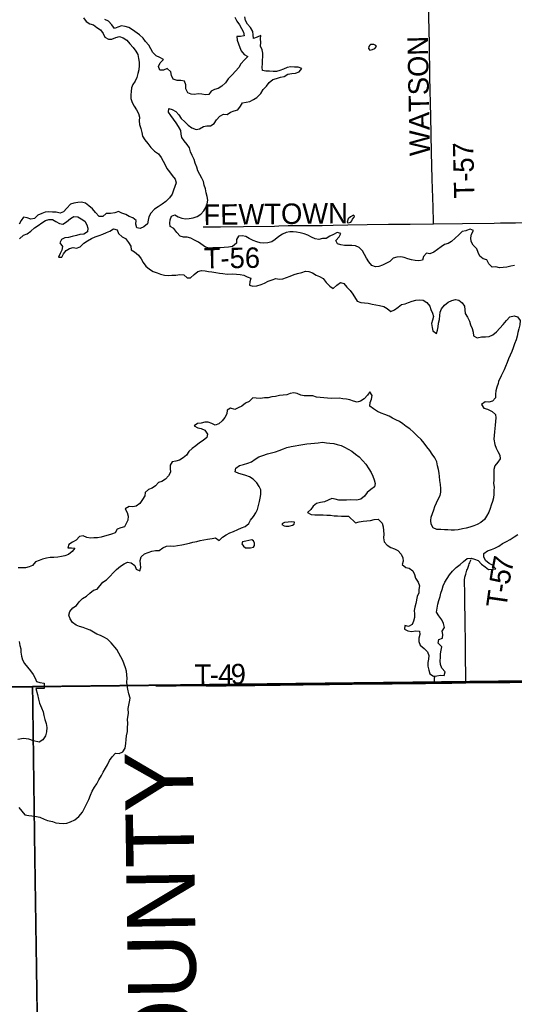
# Model space of a CAD drawing. Header units: feet. Extents: x 2113747 to 2516209, y 960708 to 1356798.
# Tile 33 of 253: x 2358659 to 2365910, y 1086864 to 1101303. Entities that reach past the tile are written whole.
import ezdxf

# ---------------------------------------------------------------- set-up
doc = ezdxf.new("R2010")
doc.units = ezdxf.units.FT
doc.header["$LTSCALE"] = 50
doc.header["$MEASUREMENT"] = 0
doc.linetypes.add('OhDOT_USTN3', pattern=[0.22, 0.165, -0.055])
for name, color, linetype in [('0_Xref', 7, 'Continuous'), ('GM_X_Adjacent_County', 251, 'OhDOT_USTN3'), ('GM_X_Adjacent_County_Text', 251, 'Continuous'), ('GM_X_County', 251, 'OhDOT_USTN3'), ('GM_X_Major_Lake', 5, 'Continuous'), ('GM_X_Minor_Lake', 5, 'Continuous'), ('GM_X_Minor_River', 5, 'Continuous'), ('GM_X_Township', 251, 'OhDOT_USTN3'), ('GM_X_Township_Road', 4, 'Continuous'), ('GM_X_Township_Road_Text', 4, 'Continuous')]:
    doc.layers.add(name, color=color, linetype=linetype)
doc.layers.add('GM_X_Major_Lake(Construction)', color=5, linetype='Continuous', lineweight=13)
doc.styles.add('Styledgn030', font='dgn030.shx')

# ---------------------------------------------------------------- blocks, each defined once
blk = doc.blocks.new('POR')
at = {"layer": 'GM_X_Adjacent_County', "flags": 128}
for points in [[(2461446, 1146481), (2461815, 1146508), (2468501, 1146594), (2468903, 1146602), (2469250, 1146608), (2470516, 1146626), (2470658, 1146630), (2470854, 1146632), (2471224, 1146630), (2471501, 1146638), (2471535, 1146638), (2471569, 1146639), (2471852, 1146646), (2472669, 1146652), (2474029, 1146683), (2475461, 1146714), (2475598, 1146706), (2476719, 1146718), (2477075, 1146717), (2477431, 1146718), (2477862, 1146726), (2479217, 1146735), (2479591, 1146751), (2480562, 1146753), (2481240, 1146773), (2481592, 1146776), (2485346, 1146802), (2486294, 1146820), (2487526, 1146842), (2487813, 1146848), (2488775, 1146866), (2489784, 1146884), (2492871, 1146938), (2495470, 1146984), (2496130, 1147000), (2496768, 1147012), (2500522, 1147082), (2506258, 1147195), (2506689, 1147200), (2510324, 1147267), (2514318, 1147339), (2514417, 1142875), (2514429, 1142363), (2514456, 1141125), (2514543, 1137215), (2514552, 1136812), (2514607, 1134338), (2514661, 1131872), (2514669, 1131502), (2514823, 1124636), (2514949, 1121808), (2514964, 1121188), (2514978, 1117767), (2515134, 1110742), (2515205, 1107560), (2515275, 1104406), (2515284, 1104009), (2515312, 1102739), (2515440, 1096979), (2515498, 1094334), (2515501, 1094220), (2515531, 1092867), (2515615, 1089067), (2515733, 1083755), (2515777, 1081801), (2515852, 1078428), (2515971, 1073145), (2516037, 1070207), (2516095, 1067574), (2516120, 1066464), (2516201, 1062833), (2516209, 1062481), (2512567, 1062381), (2509164, 1062287), (2505810, 1062193), (2500621, 1062048), (2500414, 1062042), (2498309, 1061984), (2495107, 1061896), (2492469, 1061823), (2489822, 1061750), (2486104, 1061658), (2485005, 1061642), (2479733, 1061565), (2476570, 1061518), (2473214, 1061468), (2472728, 1061433), (2471933, 1061428), (2470175, 1061423), (2468742, 1061393), (2467237, 1061378), (2466844, 1061372), (2464849, 1061343), (2462350, 1061327), (2459830, 1061311), (2458722, 1061304), (2458011, 1061300), (2455381, 1061284), (2453535, 1061272), (2449492, 1061229), (2449376, 1061228), (2449282, 1061227), (2449065, 1061224), (2448923, 1061223), (2448740, 1061222), (2448613, 1061220), (2448474, 1061218), (2448409, 1061217), (2448115, 1061214), (2448102, 1061214), (2447998, 1061213), (2447868, 1061211), (2447734, 1061209), (2447544, 1061207), (2447405, 1061205), (2447279, 1061204), (2447148, 1061202), (2447039, 1061201), (2446927, 1061200), (2446865, 1061199), (2446737, 1061197), (2446704, 1061197), (2446530, 1061195), (2442614, 1061148), (2437390, 1061085), (2433044, 1061031), (2432611, 1061026), (2432542, 1064699), (2432414, 1071500), (2429751, 1071479), (2427171, 1071459), (2425200, 1071443), (2424849, 1071441), (2422738, 1071424), (2419992, 1071403), (2417303, 1071375), (2415738, 1071335), (2413099, 1071267), (2412743, 1071257), (2411790, 1071233), (2411809, 1070008), (2411868, 1066266), (2411872, 1065982), (2411934, 1062301), (2411955, 1060661), (2409201, 1060630), (2406943, 1060605), (2403484, 1060566), (2401658, 1060545), (2401082, 1060539), (2397145, 1060494), (2396853, 1060491), (2396714, 1060489), (2396646, 1060488), (2396320, 1060485), (2395972, 1060481), (2395754, 1060478), (2395607, 1060476), (2395309, 1060473), (2395153, 1060471), (2394961, 1060469), (2394781, 1060467), (2393076, 1060448), (2390208, 1060416), (2389372, 1060406), (2387879, 1060389), (2386524, 1060374), (2384816, 1060355), (2379836, 1060307), (2379648, 1060305), (2377958, 1060290), (2374357, 1060257), (2370152, 1060185), (2369459, 1060173), (2362013, 1060046), (2361743, 1060041), (2359309, 1060000), (2359287, 1061492), (2359267, 1062870), (2359263, 1063113), (2359261, 1063309), (2359227, 1064330), (2359227, 1064612), (2359220, 1064806), (2359220, 1064937), (2359209, 1065466), (2359204, 1065780), (2359201, 1066097), (2359199, 1066419), (2359197, 1066642), (2359192, 1066862), (2359186, 1066908), (2359177, 1067589), (2359175, 1067907), (2359167, 1068297), (2359157, 1068672), (2359151, 1068908), (2359149, 1069014), (2359121, 1070553), (2359123, 1070999), (2359120, 1072859), (2359117, 1073113), (2359100, 1074264), (2359077, 1075795), (2358989, 1081862), (2358880, 1089100), (2358848, 1091522), (2360599, 1091542), (2360811, 1091544), (2363494, 1091575), (2364291, 1091584), (2365146, 1091594), (2368829, 1091637), (2374063, 1091696), (2378988, 1091751), (2379221, 1091753), (2380307, 1091766), (2382125, 1091787), (2382074, 1096083), (2382044, 1104151), (2381679, 1116097), (2381624, 1118858), (2381544, 1122872), (2381524, 1123853), (2381422, 1128859), (2381409, 1129491), (2381388, 1130504), (2381380, 1130882), (2381343, 1132210), (2381336, 1132676), (2381334, 1132856), (2381269, 1137568), (2381235, 1140057), (2381158, 1145150), (2382496, 1145180), (2383055, 1145188), (2388382, 1145259), (2390179, 1145300), (2390674, 1145305), (2391157, 1145315), (2393911, 1145372), (2398484, 1145471), (2403523, 1145588), (2407758, 1145683), (2412897, 1145794), (2413179, 1145801), (2418494, 1145897), (2418652, 1145879), (2418971, 1145882), (2421201, 1145935), (2430211, 1146047), (2431501, 1146076), (2431940, 1146079), (2433884, 1146098), (2434890, 1146115), (2439879, 1146170), (2442911, 1146233), (2443037, 1146236), (2444274, 1146267), (2444666, 1146263), (2445581, 1146287), (2449101, 1146335), (2449776, 1146343), (2450051, 1146346), (2450451, 1146366), (2450952, 1146363), (2452179, 1146359), (2453860, 1146380), (2454115, 1146384), (2454401, 1146388), (2454737, 1146393), (2454902, 1146395), (2456023, 1146410), (2459610, 1146457), (2461446, 1146481)], [(2346501, 996686), (2346283, 996665), (2345680, 996660), (2344145, 996646), (2344130, 996649), (2344060, 996659), (2344005, 996663), (2343946, 996664), (2343923, 996665), (2343899, 996665), (2343806, 996663), (2343772, 996662), (2343731, 996662), (2343640, 996661), (2343440, 996660), (2343358, 996661), (2343347, 996661), (2343337, 996662), (2343275, 996668), (2343254, 996670), (2343129, 996670), (2342883, 996665), (2342703, 996664), (2342492, 996666), (2342051, 996672), (2342025, 996674), (2342005, 996677), (2341988, 996683), (2338743, 996679), (2335510, 996692), (2333434, 996701), (2332100, 996700), (2329181, 996697), (2329152, 995411), (2329124, 994175), (2326840, 994249), (2326566, 994258), (2323302, 994364), (2318495, 994521), (2318418, 991580), (2318389, 990457), (2318357, 989169), (2318255, 985163), (2318188, 982547), (2318166, 981646), (2318061, 978159), (2317909, 973125), (2317887, 972409), (2317774, 968635), (2317750, 967874), (2315491, 967887), (2314260, 967896), (2311196, 967914), (2309088, 967943), (2307368, 967969), (2304256, 968014), (2303811, 968017), (2303354, 968019), (2303003, 968024), (2302648, 968030), (2302233, 968036), (2301830, 968022), (2300402, 968044), (2300069, 968049), (2297101, 968095), (2296592, 968103), (2292919, 968108), (2288216, 968150), (2287501, 968160), (2286951, 968168), (2285626, 968187), (2280722, 968218), (2272659, 968235), (2270238, 968238), (2265711, 968240), (2264331, 968240), (2260640, 968285), (2260946, 968539), (2261456, 968823), (2262477, 969650), (2262984, 969822), (2263502, 969934), (2264011, 970226), (2264085, 970742), (2263732, 971249), (2263225, 971652), (2263021, 971730), (2262781, 971821), (2262721, 971844), (2262214, 971872), (2261703, 971959), (2260105, 972490), (2259584, 972510), (2259079, 972653), (2258559, 972903), (2258050, 972955), (2257525, 973068), (2256998, 973008), (2256626, 972503), (2255796, 970471), (2255025, 968928), (2254521, 968572), (2253837, 968476), (2253355, 968407), (2252800, 968322), (2251259, 968089), (2245496, 967220), (2243670, 966925), (2240387, 966394), (2235785, 965650), (2235507, 965607), (2232817, 965186), (2232372, 965117), (2231408, 964969), (2231146, 964928), (2230233, 964788), (2224423, 963889), (2224410, 963887), (2223431, 963729), (2220392, 963239), (2216348, 962587), (2213677, 962155), (2211388, 961785), (2205329, 960811), (2204689, 960708), (2204662, 968294), (2204646, 972822), (2204646, 972877), (2204618, 980822), (2204600, 985576), (2204621, 987650), (2204548, 994125), (2204539, 995545), (2204528, 997304), (2204524, 998046), (2204498, 1002246), (2204460, 1006231), (2204446, 1007585), (2204396, 1012421), (2204391, 1012891), (2204405, 1018278), (2204394, 1019758), (2204396, 1020517), (2204379, 1020841), (2204391, 1021803), (2204388, 1022494), (2204388, 1022770), (2204388, 1022837), (2204387, 1023044), (2204303, 1026249), (2204359, 1029499), (2204344, 1030439), (2204262, 1034310), (2204255, 1035776), (2204229, 1040690), (2204199, 1046565), (2204184, 1049044), (2204131, 1055650), (2204109, 1058317), (2204108, 1058407), (2204102, 1059211), (2204097, 1059892), (2204085, 1062073), (2204074, 1062671), (2204592, 1062652), (2205426, 1062621), (2210448, 1062486), (2212077, 1062442), (2214252, 1062298), (2216024, 1062234), (2218716, 1062135), (2224371, 1061928), (2226221, 1061860), (2226856, 1061837), (2228638, 1061772), (2234873, 1061544), (2237828, 1061436), (2239174, 1061390), (2240259, 1061347), (2240479, 1061338), (2245773, 1061157), (2247613, 1061077), (2251064, 1060965), (2252022, 1060939), (2254917, 1060860), (2259350, 1060738), (2259905, 1060723), (2262069, 1060670), (2262468, 1060662), (2262494, 1060660), (2262578, 1060658), (2262905, 1060648), (2263523, 1060622), (2264179, 1060605), (2264764, 1060590), (2266030, 1060558), (2267009, 1060529), (2267105, 1064278), (2267119, 1064405), (2267123, 1064546), (2267218, 1067680), (2267224, 1068546), (2267310, 1072879), (2267407, 1076551), (2267570, 1083741), (2267583, 1084035), (2267594, 1084592), (2267628, 1085890), (2267674, 1087762), (2267760, 1089304), (2267778, 1090418), (2268200, 1090405), (2270733, 1090435), (2271751, 1090471), (2272585, 1090487), (2273842, 1090511), (2274067, 1090515), (2275300, 1090545), (2275354, 1090544), (2275965, 1090561), (2276111, 1090564), (2279737, 1090638), (2280571, 1090646), (2281184, 1090660), (2283974, 1090692), (2287536, 1090733), (2291695, 1090779), (2294190, 1090795), (2294565, 1090800), (2298147, 1090820), (2299145, 1090827), (2299895, 1090831), (2301402, 1090840), (2307056, 1090903), (2313863, 1090917), (2318107, 1090974), (2324108, 1091056), (2326732, 1091091), (2326938, 1091094), (2328615, 1091117), (2328725, 1091118), (2331837, 1091161), (2333216, 1091180), (2335157, 1091206), (2341799, 1091296), (2342697, 1091308), (2345661, 1091348), (2348514, 1091386), (2352195, 1091435), (2355371, 1091477), (2358848, 1091522), (2358880, 1089100), (2358989, 1081862), (2359077, 1075795), (2359100, 1074264), (2359117, 1073113), (2359120, 1072859), (2359123, 1070999), (2359121, 1070553), (2359149, 1069014), (2359151, 1068908), (2359157, 1068672), (2359167, 1068297), (2359175, 1067907), (2359177, 1067589), (2359186, 1066908), (2359192, 1066862), (2359197, 1066642), (2359199, 1066419), (2359201, 1066097), (2359204, 1065780), (2359209, 1065466), (2359220, 1064937), (2359220, 1064806), (2359227, 1064612), (2359227, 1064330), (2359261, 1063309), (2359263, 1063113), (2359267, 1062870), (2359287, 1061492), (2359309, 1060000), (2359372, 1054688), (2359375, 1054438), (2359384, 1053642), (2359405, 1051846), (2359411, 1051373), (2359435, 1049379), (2359498, 1044029), (2359500, 1043884), (2359531, 1041219), (2359561, 1038682), (2359563, 1038569), (2359598, 1035611), (2359633, 1032629), (2359687, 1028035), (2359700, 1026946), (2359745, 1022879), (2359781, 1019525), (2359871, 1011833), (2360041, 1004528), (2360047, 1003475), (2360075, 1000767), (2360086, 1000743), (2360092, 1000724), (2360095, 1000700), (2360092, 1000665), (2360090, 1000651), (2360085, 1000617), (2360080, 1000554), (2360079, 1000500), (2360082, 1000454), (2360084, 1000441), (2360087, 1000429), (2360088, 1000406), (2360088, 1000358), (2360097, 998033), (2360102, 996698), (2359652, 996691), (2358952, 996686), (2358943, 996687), (2358419, 996691), (2358033, 996691), (2357318, 996684), (2357119, 996682), (2357033, 996681), (2356729, 996679), (2356356, 996674), (2355850, 996669), (2355636, 996665), (2355399, 996667), (2355207, 996668), (2354923, 996669), (2354630, 996666), (2354311, 996664), (2353876, 996661), (2353810, 996664), (2353790, 996667), (2353730, 996667), (2353580, 996667), (2353354, 996664), (2353227, 996661), (2352936, 996661), (2352543, 996665), (2351984, 996653), (2350868, 996644), (2350165, 996644), (2349779, 996645), (2349617, 996647), (2349487, 996647), (2349403, 996652), (2349327, 996658), (2349265, 996660), (2349206, 996662), (2349161, 996661), (2349080, 996658), (2348736, 996661), (2347330, 996649), (2347068, 996654), (2346837, 996655), (2346771, 996660), (2346660, 996673), (2346582, 996686), (2346523, 996692), (2346501, 996686)]]:
    blk.add_lwpolyline(points, dxfattribs=at)
at = {"layer": 'GM_X_County', "flags": 128}
blk.add_lwpolyline([(2353397, 1222451), (2356858, 1222526), (2358764, 1222568), (2364180, 1222723), (2365829, 1222755), (2369645, 1222836), (2372194, 1222881), (2374472, 1222924), (2379690, 1223029), (2379735, 1219826), (2379742, 1219374), (2379833, 1216178), (2380014, 1209139), (2380003, 1203413), (2380022, 1202249), (2380179, 1195356), (2380181, 1194352), (2380359, 1187412), (2380412, 1186569), (2380419, 1184193), (2380463, 1181823), (2380682, 1170163), (2380746, 1166807), (2380771, 1165044), (2380824, 1161382), (2380824, 1161039), (2380878, 1157552), (2380892, 1156694), (2381026, 1152330), (2381034, 1152023), (2381158, 1145150), (2381235, 1140057), (2381269, 1137568), (2381334, 1132856), (2381336, 1132676), (2381343, 1132210), (2381380, 1130882), (2381388, 1130504), (2381409, 1129491), (2381422, 1128859), (2381524, 1123853), (2381544, 1122872), (2381624, 1118858), (2381679, 1116097), (2382044, 1104151), (2382074, 1096083), (2382125, 1091787), (2380307, 1091766), (2379221, 1091753), (2378988, 1091751), (2374063, 1091696), (2368829, 1091637), (2365146, 1091594), (2364291, 1091584), (2363494, 1091575), (2360811, 1091544), (2360599, 1091542), (2358848, 1091522), (2355371, 1091477), (2352195, 1091435), (2348514, 1091386), (2345661, 1091348), (2342697, 1091308), (2341799, 1091296), (2335157, 1091206), (2333216, 1091180), (2331837, 1091161), (2328725, 1091118), (2328615, 1091117), (2326938, 1091094), (2326732, 1091091), (2324108, 1091056), (2318107, 1090974), (2313863, 1090917), (2307056, 1090903), (2301402, 1090840), (2299895, 1090831), (2299145, 1090827), (2298147, 1090820), (2294565, 1090800), (2294190, 1090795), (2291695, 1090779), (2287536, 1090733), (2283974, 1090692), (2281184, 1090660), (2280571, 1090646), (2279737, 1090638), (2276111, 1090564), (2275965, 1090561), (2275354, 1090544), (2275300, 1090545), (2274067, 1090515), (2274049, 1092053), (2274045, 1093010), (2274019, 1094549), (2274003, 1096382), (2273944, 1101977), (2273923, 1103969), (2273928, 1105260), (2273895, 1107881), (2273890, 1108659), (2273892, 1109492), (2273890, 1109708), (2273889, 1109866), (2273885, 1110318), (2273884, 1110420), (2273881, 1110748), (2273878, 1111173), (2273872, 1111794), (2273868, 1112294), (2273861, 1113069), (2273860, 1113281), (2273857, 1113575), (2273857, 1113636), (2273852, 1114201), (2273851, 1114281), (2273848, 1114656), (2273845, 1115019), (2273878, 1116829), (2273877, 1118817), (2273859, 1119170), (2273866, 1121327), (2273809, 1124393), (2273800, 1125028), (2273794, 1125938), (2273794, 1126045), (2273791, 1126395), (2273784, 1127599), (2273782, 1127896), (2273782, 1128013), (2273776, 1128908), (2273762, 1131307), (2273735, 1134958), (2273727, 1137672), (2273708, 1143906), (2273707, 1144117), (2273652, 1147706), (2273648, 1148193), (2273645, 1148717), (2273636, 1149823), (2273632, 1150488), (2273596, 1155295), (2273585, 1158808), (2273560, 1160546), (2273539, 1163372), (2273486, 1167056), (2273465, 1168621), (2273462, 1168895), (2273426, 1173044), (2273428, 1173104), (2273415, 1174720), (2273392, 1176176), (2273394, 1176620), (2273384, 1177023), (2273358, 1177776), (2273351, 1179125), (2273359, 1179654), (2273321, 1182083), (2273216, 1187364), (2273164, 1190519), (2273176, 1191453), (2273228, 1192712), (2273152, 1195400), (2273193, 1198453), (2273071, 1206556), (2272991, 1215563), (2272975, 1216501), (2272977, 1217406), (2272968, 1218487), (2272962, 1219225), (2272959, 1219527), (2272955, 1219996), (2272952, 1220381), (2272949, 1220734), (2272946, 1221095), (2272941, 1221646), (2274226, 1221624), (2276584, 1221584), (2279436, 1221567), (2287284, 1221586), (2287634, 1221587), (2288155, 1221588), (2289133, 1221589), (2291838, 1221592), (2294724, 1221588), (2295595, 1221591), (2298613, 1221605), (2299175, 1221609), (2303374, 1221676), (2308426, 1221766), (2313088, 1221841), (2315600, 1221874), (2319071, 1221920), (2326584, 1222061), (2327982, 1222076), (2333341, 1222133), (2335682, 1222157), (2338510, 1222201), (2341239, 1222245), (2343737, 1222286), (2344324, 1222288), (2349300, 1222361), (2350843, 1222395), (2353397, 1222451)], dxfattribs=at)
at = {"layer": 'GM_X_Major_Lake'}
blk.add_line((2360233, 1091540), (2359019, 1091526), dxfattribs=at)
at = {"layer": 'GM_X_Major_Lake', "flags": 128}
for points in [[(2361815, 1101338), (2361844, 1101280), (2361881, 1101225), (2361912, 1101173), (2361939, 1101122), (2361952, 1101066), (2361895, 1101054), (2361844, 1101055), (2361847, 1101003), (2361867, 1100950), (2361888, 1100896), (2361907, 1100844), (2361950, 1100793), (2362004, 1100762), (2361953, 1100712), (2361902, 1100657), (2361873, 1100602), (2361824, 1100549), (2361775, 1100492), (2361717, 1100435), (2361676, 1100376), (2361622, 1100330), (2361567, 1100295), (2361515, 1100278), (2361464, 1100255), (2361433, 1100204), (2361383, 1100203), (2361330, 1100210), (2361274, 1100215), (2361222, 1100206), (2361172, 1100211), (2361122, 1100232), (2361093, 1100290), (2361093, 1100348), (2361074, 1100400), (2361022, 1100413), (2360970, 1100412), (2360909, 1100433), (2360886, 1100486), (2360875, 1100540), (2360820, 1100585), (2360767, 1100564), (2360715, 1100561), (2360695, 1100617), (2360717, 1100668), (2360766, 1100719), (2360715, 1100748), (2360658, 1100771), (2360609, 1100822), (2360580, 1100874), (2360551, 1100927), (2360506, 1100981), (2360469, 1101032), (2360418, 1101081), (2360312, 1101155), (2360258, 1101186), (2360205, 1101203), (2360151, 1101212), (2360099, 1101195), (2360048, 1101174), (2360012, 1101228), (2359959, 1101281), (2359909, 1101308)], [(2359596, 1101328), (2359635, 1101276), (2359686, 1101243), (2359740, 1101226), (2359791, 1101189), (2359844, 1101154), (2359881, 1101099)], [(2361387, 1098551), (2361410, 1098602), (2361419, 1098654), (2361410, 1098708), (2361395, 1098766), (2361384, 1098820), (2361363, 1098874), (2361352, 1098928), (2361331, 1098980), (2361300, 1099035), (2361269, 1099087), (2361255, 1099139), (2361230, 1099198), (2361215, 1099254), (2361186, 1099310), (2361163, 1099366), (2361150, 1099422), (2361113, 1099473), (2361070, 1099524), (2361035, 1099576), (2361028, 1099626), (2361020, 1099678), (2360989, 1099736), (2360954, 1099789), (2360913, 1099842), (2360874, 1099898), (2360841, 1099949), (2360846, 1100000), (2360896, 1099987), (2360947, 1099958), (2360990, 1099906), (2361025, 1099855), (2361078, 1099804), (2361131, 1099757), (2361182, 1099715), (2361245, 1099693), (2361296, 1099700), (2361352, 1099737), (2361404, 1099744), (2361456, 1099747), (2361509, 1099782), (2361546, 1099833), (2361595, 1099886), (2361649, 1099915), (2361699, 1099914), (2361750, 1099948), (2361804, 1099967), (2361858, 1099982), (2361897, 1100035), (2361926, 1100086), (2361980, 1100095), (2362034, 1100102), (2362085, 1100131), (2362136, 1100162), (2362195, 1100221), (2362228, 1100278), (2362277, 1100329), (2362318, 1100380), (2362372, 1100424), (2362423, 1100441), (2362481, 1100462), (2362539, 1100469), (2362590, 1100504), (2362648, 1100516), (2362702, 1100521), (2362756, 1100538), (2362795, 1100589), (2362741, 1100608), (2362687, 1100605), (2362632, 1100612), (2362580, 1100603), (2362527, 1100579), (2362475, 1100556), (2362423, 1100543), (2362373, 1100544), (2362321, 1100549), (2362269, 1100548), (2362219, 1100557), (2362212, 1100607), (2362219, 1100657), (2362218, 1100710), (2362225, 1100760), (2362226, 1100810), (2362215, 1100862), (2362192, 1100916), (2362193, 1100968), (2362192, 1101020), (2362193, 1101070), (2362141, 1101047), (2362089, 1101026), (2362082, 1101080), (2362077, 1101130), (2362044, 1101186), (2361997, 1101239), (2361972, 1101291), (2361959, 1101343)], [(2359881, 1101099), (2359906, 1101047), (2359959, 1101016), (2360011, 1101019), (2360070, 1101040), (2360122, 1101055), (2360178, 1101038), (2360231, 1101003), (2360274, 1100950), (2360323, 1100897), (2360363, 1100843), (2360390, 1100790), (2360401, 1100734), (2360412, 1100682), (2360413, 1100629), (2360404, 1100567), (2360389, 1100512), (2360376, 1100456), (2360351, 1100403), (2360316, 1100352), (2360297, 1100302), (2360292, 1100252), (2360287, 1100199), (2360288, 1100145), (2360307, 1100087), (2360338, 1100036), (2360370, 1099982), (2360399, 1099927), (2360414, 1099873), (2360413, 1099822), (2360418, 1099764), (2360435, 1099706), (2360450, 1099647), (2360461, 1099595), (2360492, 1099539), (2360536, 1099486), (2360581, 1099430), (2360634, 1099377), (2360693, 1099334), (2360734, 1099281), (2360763, 1099229), (2360792, 1099174), (2360817, 1099122), (2360856, 1099071), (2360893, 1099019), (2360938, 1098964), (2360952, 1098910), (2360914, 1098805), (2360895, 1098746), (2360856, 1098689), (2360803, 1098636), (2360749, 1098597), (2360688, 1098559), (2360635, 1098522), (2360582, 1098467), (2360555, 1098414), (2360542, 1098362), (2360531, 1098311), (2360478, 1098264), (2360426, 1098241), (2360376, 1098252), (2360361, 1098306), (2360368, 1098358), (2360317, 1098397), (2360266, 1098418), (2360216, 1098446), (2360159, 1098466), (2360107, 1098488), (2360053, 1098470), (2359989, 1098459), (2359929, 1098460), (2359878, 1098417), (2359826, 1098416), (2359773, 1098473), (2359727, 1098528), (2359674, 1098575), (2359622, 1098612), (2359565, 1098627), (2359511, 1098624), (2359453, 1098611), (2359402, 1098596), (2359349, 1098539), (2359304, 1098486), (2359252, 1098466), (2359194, 1098481), (2359142, 1098478), (2359087, 1098485), (2359033, 1098482), (2358982, 1098459), (2358926, 1098436), (2358875, 1098389), (2358823, 1098380), (2358771, 1098395), (2358716, 1098408), (2358683, 1098357), (2358654, 1098306)], [(2365199, 1098207), (2365145, 1098199), (2365096, 1098146), (2365045, 1098099), (2364992, 1098050), (2364941, 1098021), (2364889, 1098008), (2364836, 1097970), (2364784, 1097935), (2364733, 1097896), (2364673, 1097871), (2364621, 1097880), (2364580, 1097829), (2364563, 1097778), (2364509, 1097767), (2364459, 1097770), (2364405, 1097779), (2364352, 1097798), (2364298, 1097817), (2364248, 1097826), (2364190, 1097819), (2364136, 1097804), (2364085, 1097758), (2363978, 1097702), (2363926, 1097683), (2363874, 1097678), (2363824, 1097697), (2363780, 1097752), (2363745, 1097804), (2363712, 1097859), (2363683, 1097911), (2363638, 1097962), (2363584, 1097985), (2363529, 1097992), (2363473, 1097991), (2363423, 1097992), (2363369, 1098001), (2363319, 1098014), (2363296, 1098066), (2363341, 1098117), (2363366, 1098169), (2363315, 1098182), (2363258, 1098155), (2363204, 1098130), (2363151, 1098095), (2363097, 1098094), (2363045, 1098081), (2362989, 1098090), (2362936, 1098115), (2362883, 1098144), (2362831, 1098161), (2362771, 1098178), (2362718, 1098185), (2362668, 1098192), (2362618, 1098193), (2362566, 1098183), (2362511, 1098158), (2362459, 1098125), (2362406, 1098080), (2362355, 1098045), (2362297, 1098030), (2362239, 1098026), (2362187, 1098031), (2362134, 1098046), (2362082, 1098065), (2362023, 1098092), (2361973, 1098121), (2361920, 1098134), (2361866, 1098129), (2361839, 1098079), (2361836, 1098026), (2361781, 1097975), (2361719, 1097966), (2361657, 1097962), (2361605, 1097959), (2361541, 1097958), (2361489, 1097955), (2361437, 1097954), (2361385, 1097969), (2361279, 1098039), (2361222, 1098072), (2361170, 1098101), (2361116, 1098114), (2361063, 1098115), (2361011, 1098130), (2360962, 1098183), (2360917, 1098239), (2360866, 1098270), (2360861, 1098320), (2360866, 1098370), (2360883, 1098421), (2360935, 1098440), (2360985, 1098413), (2361036, 1098390), (2361088, 1098381), (2361144, 1098386), (2361204, 1098399), (2361260, 1098418), (2361315, 1098449), (2361360, 1098501), (2361387, 1098551)], [(2358659, 1098091), (2358716, 1098143), (2358769, 1098164), (2358823, 1098201), (2358878, 1098250), (2358931, 1098285), (2358982, 1098325), (2359036, 1098360), (2359088, 1098375), (2359138, 1098374), (2359190, 1098343), (2359241, 1098312), (2359291, 1098305), (2359345, 1098340), (2359402, 1098385), (2359455, 1098418), (2359511, 1098411), (2359562, 1098382), (2359615, 1098349), (2359646, 1098296), (2359657, 1098244), (2359654, 1098191), (2359602, 1098160), (2359543, 1098151), (2359491, 1098136), (2359431, 1098121), (2359375, 1098108), (2359321, 1098103), (2359270, 1098081), (2359247, 1098029), (2359286, 1097977), (2359279, 1097925), (2359254, 1097874), (2359227, 1097820), (2359277, 1097819), (2359302, 1097869), (2359339, 1097920), (2359390, 1097947), (2359442, 1097960), (2359492, 1097953), (2359544, 1097970), (2359599, 1098028), (2359655, 1098061), (2359712, 1098094), (2359768, 1098119), (2359825, 1098139), (2359877, 1098156), (2359931, 1098181), (2359982, 1098200), (2360034, 1098237), (2360086, 1098222), (2360109, 1098168), (2360160, 1098119), (2360211, 1098092), (2360256, 1098037), (2360287, 1097981), (2360292, 1097929), (2360343, 1097900), (2360402, 1097851), (2360441, 1097794), (2360468, 1097740), (2360509, 1097687), (2360564, 1097642), (2360617, 1097608), (2360675, 1097592), (2360726, 1097571), (2360782, 1097554), (2360840, 1097553), (2360892, 1097554), (2360948, 1097557), (2361008, 1097564), (2361064, 1097563), (2361115, 1097518), (2361165, 1097519), (2361217, 1097564), (2361270, 1097609), (2361323, 1097627), (2361378, 1097618), (2361428, 1097611), (2361478, 1097606), (2361534, 1097595), (2361587, 1097584), (2361637, 1097579)], [(2365914, 1097697), (2365859, 1097688), (2365803, 1097675), (2365747, 1097668), (2365695, 1097665), (2365642, 1097678), (2365588, 1097672), (2365537, 1097724), (2365510, 1097779), (2365454, 1097796), (2365403, 1097833), (2365382, 1097889), (2365361, 1097943), (2365308, 1097996), (2365277, 1098052), (2365271, 1098106), (2365284, 1098158), (2365311, 1098211), (2365261, 1098230), (2365209, 1098213), (2365199, 1098207)], [(2361637, 1097579), (2361699, 1097572), (2361783, 1097574), (2361839, 1097571), (2361893, 1097566), (2361944, 1097557), (2361996, 1097534), (2362047, 1097511), (2362032, 1097460), (2362029, 1097410), (2362079, 1097393), (2362137, 1097402), (2362197, 1097419), (2362248, 1097438), (2362304, 1097468), (2362360, 1097489), (2362413, 1097506), (2362464, 1097497), (2362518, 1097502), (2362569, 1097523), (2362625, 1097542), (2362681, 1097564), (2362732, 1097579), (2362796, 1097594), (2362848, 1097613), (2362900, 1097610), (2362952, 1097589), (2363005, 1097558), (2363056, 1097535), (2363106, 1097506), (2363151, 1097451), (2363205, 1097395), (2363257, 1097362), (2363310, 1097410), (2363362, 1097447), (2363412, 1097436), (2363457, 1097382), (2363502, 1097331), (2363541, 1097276), (2363608, 1097173), (2363662, 1097154), (2363712, 1097153), (2363768, 1097146), (2363827, 1097131), (2363881, 1097122), (2363933, 1097113), (2363996, 1097096), (2364048, 1097067), (2364099, 1097026), (2364153, 1097049), (2364206, 1097088), (2364257, 1097124), (2364309, 1097137), (2364361, 1097156), (2364413, 1097173), (2364468, 1097188), (2364520, 1097195), (2364573, 1097190), (2364627, 1097155), (2364672, 1097104), (2364685, 1097052), (2364711, 1097000), (2364726, 1096948), (2364709, 1096898), (2364698, 1096846), (2364705, 1096791), (2364718, 1096738), (2364769, 1096700), (2364784, 1096751), (2364793, 1096801), (2364800, 1096852), (2364812, 1096908), (2364817, 1096964), (2364824, 1097015), (2364845, 1097065), (2364888, 1097118), (2364940, 1097162), (2364995, 1097185), (2365047, 1097200), (2365097, 1097191), (2365148, 1097152), (2365179, 1097100), (2365186, 1097048), (2365189, 1096996), (2365226, 1096941), (2365256, 1096881), (2365269, 1096829), (2365292, 1096773), (2365309, 1096719), (2365314, 1096669), (2365367, 1096636), (2365430, 1096650), (2365486, 1096653), (2365542, 1096658), (2365594, 1096683), (2365647, 1096726), (2365698, 1096779), (2365745, 1096835), (2365798, 1096890), (2365847, 1096943), (2365907, 1096958)], [(2365907, 1096958), (2365959, 1096943), (2365994, 1096890), (2365992, 1096826), (2365979, 1096771), (2365964, 1096715), (2365953, 1096664), (2365938, 1096610), (2365913, 1096551), (2365894, 1096492), (2365875, 1096436), (2365850, 1096383), (2365823, 1096328), (2365806, 1096274), (2365783, 1096217), (2365764, 1096167), (2365739, 1096119), (2365719, 1096082), (2365679, 1095998)], [(2365679, 1095998), (2365672, 1095966), (2365653, 1095913), (2365642, 1095861), (2365637, 1095809), (2365636, 1095759), (2365591, 1095708), (2365537, 1095692), (2365481, 1095701), (2365430, 1095660), (2365465, 1095605), (2365517, 1095590), (2365584, 1095555), (2365637, 1095514), (2365638, 1095462), (2365635, 1095410), (2365632, 1095359), (2365623, 1095309), (2365620, 1095259), (2365615, 1095203), (2365608, 1095150), (2365624, 1095075), (2365643, 1095021), (2365668, 1094969), (2365699, 1094916), (2365702, 1094864), (2365667, 1094813), (2365624, 1094760), (2365611, 1094705), (2365610, 1094653), (2365609, 1094603), (2365610, 1094553), (2365607, 1094503), (2365616, 1094447), (2365611, 1094397), (2365610, 1094344), (2365605, 1094292), (2365592, 1094238), (2365569, 1094183), (2365556, 1094133), (2365535, 1094082), (2365504, 1094024), (2365473, 1093973), (2365420, 1093928), (2365366, 1093899), (2365315, 1093882), (2365259, 1093863), (2365203, 1093848), (2365149, 1093836), (2365088, 1093823), (2365036, 1093818), (2364986, 1093819), (2364936, 1093822), (2364886, 1093823), (2364835, 1093826), (2364777, 1093827), (2364723, 1093850), (2364692, 1093904), (2364685, 1093958), (2364694, 1094010), (2364711, 1094061), (2364730, 1094113), (2364747, 1094166), (2364770, 1094220)], [(2364770, 1094220), (2364795, 1094271), (2364824, 1094325), (2364835, 1094376), (2364832, 1094430), (2364827, 1094486), (2364819, 1094544), (2364814, 1094604), (2364809, 1094654), (2364798, 1094706), (2364785, 1094760), (2364774, 1094818), (2364743, 1094877), (2364706, 1094931), (2364671, 1094986), (2364626, 1095040), (2364590, 1095093), (2364543, 1095146), (2364488, 1095199), (2364431, 1095256), (2364378, 1095305), (2364327, 1095337), (2364277, 1095378), (2364226, 1095411), (2364175, 1095434), (2364125, 1095459), (2364074, 1095488), (2364012, 1095511), (2363957, 1095534), (2363907, 1095557), (2363846, 1095594), (2363793, 1095637), (2363796, 1095687), (2363817, 1095738), (2363826, 1095790), (2363793, 1095846), (2363756, 1095795), (2363711, 1095742), (2363658, 1095709), (2363606, 1095696), (2363554, 1095707), (2363501, 1095728), (2363451, 1095737), (2363399, 1095744), (2363345, 1095751), (2363229, 1095749), (2363172, 1095754), (2363064, 1095764), (2363010, 1095765), (2362956, 1095786), (2362904, 1095789), (2362830, 1095787), (2362779, 1095798), (2362729, 1095822), (2362679, 1095831), (2362627, 1095820), (2362575, 1095801), (2362523, 1095798), (2362467, 1095791), (2362409, 1095779), (2362355, 1095772), (2362302, 1095757), (2362246, 1095758), (2362188, 1095749), (2362126, 1095752), (2362076, 1095757), (2362025, 1095706), (2361969, 1095679), (2361916, 1095634), (2361862, 1095609), (2361811, 1095584), (2361752, 1095607), (2361699, 1095576), (2361694, 1095521), (2361667, 1095471), (2361630, 1095418), (2361579, 1095377), (2361525, 1095358), (2361475, 1095379), (2361424, 1095402), (2361372, 1095403), (2361320, 1095386), (2361268, 1095383), (2361217, 1095348), (2361270, 1095319), (2361322, 1095306), (2361372, 1095281), (2361415, 1095227), (2361403, 1095175), (2361347, 1095132), (2361296, 1095099), (2361241, 1095052), (2361189, 1095015), (2361138, 1094970), (2361105, 1094919), (2361054, 1094880), (2361003, 1094843), (2360949, 1094828), (2360897, 1094821), (2360866, 1094770), (2360863, 1094720)], [(2362165, 1094891), (2362226, 1094914), (2362290, 1094935), (2362350, 1094952), (2362409, 1094967), (2362463, 1094985), (2362525, 1095010), (2362578, 1095031), (2362640, 1095044), (2362698, 1095053), (2362752, 1095062), (2362808, 1095075), (2362867, 1095082), (2362927, 1095088), (2362981, 1095095), (2363037, 1095100), (2363099, 1095105), (2363155, 1095100), (2363207, 1095095), (2363264, 1095086), (2363314, 1095073), (2363372, 1095058), (2363423, 1095035), (2363475, 1095006), (2363528, 1094975), (2363583, 1094933), (2363636, 1094892), (2363689, 1094835), (2363734, 1094784), (2363779, 1094715), (2363810, 1094661), (2363835, 1094607), (2363856, 1094556), (2363870, 1094502), (2363861, 1094452), (2363809, 1094414), (2363754, 1094369), (2363715, 1094316), (2363662, 1094271), (2363604, 1094258), (2363504, 1094260), (2363452, 1094257), (2363392, 1094256), (2363336, 1094259), (2363284, 1094270), (2363233, 1094281), (2363182, 1094256), (2363126, 1094231), (2363070, 1094222), (2363013, 1094207), (2362961, 1094170), (2362928, 1094119), (2362877, 1094078), (2362934, 1094047), (2362988, 1094044), (2363046, 1094043), (2363108, 1094042), (2363162, 1094039), (2363216, 1094038), (2363268, 1094027), (2363320, 1094028), (2363377, 1094023), (2363429, 1094024), (2363479, 1094021), (2363581, 1093923), (2363638, 1093938), (2363694, 1093951), (2363748, 1093956), (2363800, 1093957), (2363858, 1093972), (2363914, 1093979), (2363971, 1093918), (2363986, 1093864), (2363993, 1093812), (2363996, 1093756), (2363995, 1093704), (2364004, 1093648), (2364047, 1093597), (2364100, 1093564), (2364155, 1093545), (2364205, 1093518), (2364252, 1093466), (2364277, 1093413), (2364280, 1093363), (2364267, 1093312), (2364318, 1093269), (2364368, 1093260), (2364423, 1093221), (2364448, 1093169), (2364461, 1093114), (2364502, 1093056), (2364521, 1093000), (2364512, 1092948), (2364513, 1092898), (2364486, 1092845), (2364469, 1092741), (2364453, 1092690), (2364444, 1092640), (2364445, 1092590), (2364445, 1092534), (2364432, 1092483)], [(2360233, 1091540), (2360232, 1091592), (2360233, 1091642), (2360230, 1091696), (2360225, 1091747), (2360212, 1091798), (2360189, 1091852), (2360170, 1091906), (2360112, 1092013), (2360083, 1092065), (2360000, 1092167), (2359945, 1092218), (2359895, 1092250), (2359842, 1092273), (2359792, 1092292), (2359741, 1092323), (2359691, 1092350), (2359638, 1092371), (2359588, 1092390), (2359535, 1092405), (2359485, 1092424), (2359432, 1092464), (2359399, 1092515), (2359378, 1092569), (2359393, 1092623), (2359440, 1092676), (2359491, 1092713), (2359530, 1092764), (2359582, 1092813), (2359639, 1092850), (2359690, 1092891), (2359743, 1092935), (2359795, 1092954), (2359877, 1093055), (2359930, 1093088), (2359985, 1093140), (2360028, 1093190), (2360079, 1093242), (2360137, 1093289), (2360190, 1093322), (2360242, 1093347), (2360292, 1093340), (2360345, 1093301), (2360368, 1093245), (2360420, 1093220), (2360435, 1093270), (2360432, 1093320), (2360427, 1093374), (2360440, 1093425), (2360491, 1093470), (2360545, 1093491), (2360599, 1093508), (2360652, 1093517), (2360705, 1093518), (2360758, 1093557), (2360811, 1093582), (2360865, 1093585), (2360917, 1093584), (2360973, 1093593), (2361035, 1093602), (2361147, 1093628), (2361198, 1093641), (2361254, 1093653), (2361306, 1093666), (2361358, 1093677), (2361414, 1093686), (2361480, 1093695), (2361531, 1093704), (2361584, 1093663), (2361635, 1093714), (2361687, 1093749), (2361740, 1093776), (2361796, 1093795), (2361859, 1093826), (2361911, 1093853), (2361965, 1093870), (2362018, 1093913), (2362045, 1093964), (2362086, 1094017), (2362123, 1094070), (2362148, 1094120), (2362161, 1094177), (2362177, 1094237), (2362184, 1094288), (2362195, 1094342), (2362194, 1094406), (2362171, 1094458), (2362136, 1094511), (2362081, 1094564), (2362030, 1094597), (2361974, 1094620), (2361924, 1094631), (2361873, 1094647), (2361817, 1094674), (2361828, 1094726), (2361881, 1094765), (2361939, 1094782), (2362006, 1094801), (2362060, 1094817), (2362113, 1094860), (2362165, 1094891)], [(2364432, 1092483), (2364415, 1092433), (2364361, 1092406), (2364305, 1092417), (2364302, 1092367), (2364352, 1092342), (2364404, 1092333), (2364468, 1092342), (2364520, 1092337), (2364527, 1092285), (2364512, 1092234), (2364509, 1092184), (2364529, 1092130), (2364588, 1092081), (2364638, 1092034), (2364658, 1091980), (2364653, 1091926), (2364642, 1091874), (2364643, 1091822), (2364656, 1091766), (2364673, 1091712), (2364724, 1091675), (2364777, 1091682), (2364829, 1091691), (2364883, 1091688), (2364896, 1091740), (2364847, 1091794), (2364830, 1091845), (2364825, 1091899), (2364828, 1091952), (2364829, 1092002), (2364836, 1092058), (2364847, 1092108), (2364796, 1092162), (2364803, 1092212), (2364857, 1092235), (2364864, 1092285), (2364851, 1092337), (2364888, 1092390), (2364873, 1092446), (2364849, 1092503), (2364806, 1092559), (2364771, 1092614), (2364778, 1092674), (2364787, 1092731), (2364806, 1092787), (2364823, 1092844), (2364834, 1092894), (2364853, 1092947), (2364870, 1092999), (2364893, 1093056), (2364926, 1093110), (2364959, 1093163), (2365004, 1093216), (2365057, 1093269), (2365116, 1093312), (2365167, 1093356), (2365218, 1093403), (2365276, 1093406), (2365326, 1093391), (2365379, 1093370), (2365428, 1093318), (2365481, 1093277), (2365533, 1093242), (2365587, 1093243), (2365639, 1093250), (2365592, 1093302), (2365542, 1093327), (2365487, 1093374), (2365462, 1093425), (2365465, 1093476), (2365518, 1093515), (2365576, 1093534), (2365627, 1093555), (2365683, 1093584), (2365738, 1093619), (2365798, 1093650), (2365851, 1093681), (2365906, 1093717), (2365960, 1093754)], [(2360863, 1094720), (2360872, 1094668), (2360841, 1094615), (2360798, 1094564), (2360745, 1094531), (2360693, 1094518), (2360652, 1094467), (2360600, 1094434), (2360549, 1094413), (2360498, 1094370), (2360493, 1094320), (2360462, 1094267), (2360421, 1094210), (2360369, 1094169), (2360316, 1094158), (2360265, 1094165), (2360208, 1094128), (2360233, 1094074), (2360248, 1094021), (2360243, 1093966), (2360220, 1093916), (2360195, 1093865), (2360144, 1093852), (2360086, 1093833), (2360059, 1093780), (2360007, 1093757), (2359955, 1093746), (2359904, 1093731), (2359852, 1093714), (2359800, 1093705), (2359748, 1093703), (2359696, 1093702), (2359646, 1093707), (2359591, 1093732), (2359538, 1093723), (2359489, 1093670), (2359435, 1093643), (2359378, 1093607), (2359367, 1093557), (2359419, 1093558), (2359469, 1093555), (2359428, 1093504), (2359377, 1093461), (2359323, 1093442), (2359271, 1093429), (2359219, 1093420), (2359161, 1093417), (2359105, 1093416), (2359052, 1093405), (2358996, 1093390), (2358944, 1093371), (2358890, 1093352), (2358849, 1093301), (2358798, 1093278), (2358746, 1093267), (2358690, 1093266), (2358636, 1093267)], [(2358651, 1092182), (2358660, 1092128), (2358675, 1092076), (2358678, 1092026), (2358685, 1091970), (2358700, 1091917), (2358728, 1091861), (2358775, 1091808), (2358820, 1091756), (2358859, 1091701), (2358884, 1091649), (2358905, 1091596), (2358957, 1091582), (2359020, 1091574), (2359019, 1091526)], [(2358898, 1091493), (2358920, 1091405), (2358936, 1091341), (2358949, 1091279), (2358980, 1091211), (2359002, 1091151), (2359015, 1091097), (2359030, 1091039), (2359046, 1090981), (2359057, 1090923), (2359054, 1090861), (2359038, 1090801), (2359001, 1090740), (2358947, 1090709), (2358864, 1090726)], [(2358880, 1089625), (2358955, 1089607), (2359019, 1089577), (2359069, 1089558), (2359138, 1089546), (2359188, 1089524), (2359240, 1089519), (2359298, 1089517), (2359350, 1089518), (2359404, 1089540), (2359466, 1089571), (2359527, 1089620), (2359579, 1089682), (2359610, 1089739), (2359640, 1089801), (2359671, 1089866), (2359698, 1089932), (2359724, 1089991), (2359757, 1090047), (2359789, 1090099), (2359820, 1090154), (2359858, 1090218), (2359885, 1090269), (2359917, 1090325), (2359948, 1090378), (2359975, 1090438), (2360013, 1090492), (2360064, 1090547), (2360119, 1090540), (2360172, 1090566), (2360204, 1090620), (2360215, 1090687), (2360218, 1090749), (2360224, 1090799), (2360241, 1090865), (2360239, 1090918), (2360246, 1090982), (2360241, 1091044), (2360255, 1091130), (2360252, 1091200), (2360257, 1091251), (2360271, 1091301), (2360280, 1091353), (2360261, 1091417), (2360243, 1091483), (2360233, 1091540)], [(2359019, 1091526), (2359019, 1091493), (2358898, 1091493)], [(2358864, 1090726), (2358791, 1090752), (2358716, 1090762), (2358632, 1090747)], [(2358646, 1089748), (2358689, 1089694), (2358736, 1089643), (2358791, 1089632), (2358880, 1089625)]]:
    blk.add_lwpolyline(points, dxfattribs=at)
at = {"layer": 'GM_X_Major_Lake(Construction)'}
blk.add_line((2359019, 1091526), (2360233, 1091540), dxfattribs=at)
at = {"layer": 'GM_X_Minor_Lake'}
for p, q in [((2363794, 1100930), (2363778, 1100912)), ((2363473, 1098326), (2363513, 1098333)), ((2362625, 1093881), (2362659, 1093891)), ((2362045, 1093559), (2362089, 1093568))]:
    blk.add_line(p, q, dxfattribs=at)
at = {"layer": 'GM_X_Minor_Lake', "flags": 128}
for points in [[(2363778, 1100912), (2363775, 1100882), (2363793, 1100856), (2363831, 1100867), (2363867, 1100879), (2363892, 1100910), (2363880, 1100926), (2363853, 1100941), (2363801, 1100938), (2363794, 1100930)], [(2363513, 1098333), (2363528, 1098351), (2363536, 1098378), (2363565, 1098408), (2363569, 1098424), (2363555, 1098434), (2363509, 1098413), (2363475, 1098384), (2363458, 1098334), (2363473, 1098326)], [(2362659, 1093891), (2362684, 1093904), (2362690, 1093936), (2362640, 1093941), (2362596, 1093932), (2362542, 1093929), (2362510, 1093915), (2362502, 1093899), (2362537, 1093879), (2362563, 1093874), (2362603, 1093874), (2362625, 1093881)], [(2362089, 1093568), (2362102, 1093590), (2362103, 1093624), (2362085, 1093660), (2362062, 1093674), (2362019, 1093665), (2361973, 1093658), (2361927, 1093647), (2361915, 1093617), (2361938, 1093581), (2361971, 1093560), (2362015, 1093557), (2362045, 1093559)]]:
    blk.add_lwpolyline(points, dxfattribs=at)
at = {"layer": 'GM_X_Minor_River', "flags": 128}
blk.add_lwpolyline([(2364743, 1091677), (2364738, 1091649), (2364737, 1091621), (2364734, 1091591)], dxfattribs=at)
at = {"layer": 'GM_X_Township', "flags": 128}
blk.add_lwpolyline([(2355016, 1118560), (2362961, 1118611), (2368326, 1118723), (2373456, 1118772), (2373701, 1118770), (2381624, 1118858), (2381679, 1116097), (2382044, 1104151), (2382074, 1096083), (2382125, 1091787), (2380307, 1091766), (2379221, 1091753), (2378988, 1091751), (2374063, 1091696), (2368829, 1091637), (2365146, 1091594), (2364291, 1091584), (2363494, 1091575), (2360811, 1091544), (2360599, 1091542), (2358848, 1091522), (2355371, 1091477), (2355327, 1097667), (2355321, 1098179), (2355239, 1104830), (2355017, 1118477), (2355016, 1118560)], dxfattribs=at)
at = {"layer": 'GM_X_Township_Road', "flags": 128}
for points in [[(2364726, 1098309), (2364725, 1098338), (2364719, 1098554), (2364707, 1098964), (2364698, 1099359), (2364687, 1099883), (2364674, 1100459), (2364665, 1100947), (2364646, 1101743), (2364643, 1101792), (2364641, 1101857), (2364638, 1101910), (2364637, 1101965), (2364629, 1102218), (2364618, 1102748), (2364610, 1103066), (2364606, 1103368), (2364597, 1103880), (2364590, 1104280), (2364586, 1104598), (2364580, 1104944), (2364579, 1104972)], [(2361348, 1098266), (2361605, 1098267), (2361941, 1098271), (2362396, 1098277), (2362456, 1098280)], [(2362456, 1098280), (2362597, 1098283), (2362716, 1098283)], [(2362716, 1098283), (2362861, 1098285), (2362986, 1098286)], [(2362986, 1098286), (2363095, 1098287), (2363257, 1098290)], [(2363257, 1098290), (2363471, 1098295), (2363751, 1098298), (2364064, 1098303), (2364385, 1098306), (2364726, 1098309)], [(2364726, 1098309), (2365152, 1098314), (2365614, 1098321), (2365709, 1098322)], [(2365709, 1098322), (2365930, 1098324), (2366174, 1098329), (2366470, 1098334)], [(2365186, 1092730), (2365184, 1092874), (2365183, 1092946), (2365181, 1093015), (2365181, 1093042), (2365180, 1093072), (2365180, 1093085), (2365181, 1093101), (2365183, 1093115), (2365185, 1093127), (2365189, 1093141), (2365193, 1093157), (2365198, 1093174), (2365203, 1093190), (2365209, 1093209), (2365216, 1093231), (2365222, 1093247), (2365227, 1093261), (2365232, 1093275), (2365237, 1093288), (2365243, 1093303), (2365251, 1093322), (2365257, 1093339), (2365264, 1093355), (2365270, 1093369), (2365278, 1093386)], [(2365202, 1091578), (2365200, 1091641), (2365198, 1091788), (2365197, 1091842), (2365196, 1091895), (2365196, 1091942), (2365195, 1092016), (2365195, 1092058), (2365194, 1092112), (2365194, 1092165), (2365193, 1092243), (2365192, 1092392), (2365190, 1092554), (2365187, 1092707), (2365186, 1092730)], [(2365202, 1091578), (2365348, 1091581), (2365476, 1091582), (2365610, 1091584), (2365843, 1091585), (2366062, 1091587)], [(2360657, 1091532), (2360669, 1091532), (2360683, 1091532), (2360702, 1091532), (2360743, 1091532), (2360804, 1091532), (2360862, 1091533)], [(2360862, 1091533), (2360917, 1091535), (2360952, 1091536), (2360991, 1091537), (2361029, 1091538), (2361071, 1091538), (2361127, 1091538), (2361393, 1091536), (2361454, 1091536), (2361513, 1091535), (2361559, 1091536), (2361586, 1091536), (2361616, 1091536), (2361685, 1091536), (2361750, 1091537), (2361789, 1091537), (2361848, 1091538), (2361904, 1091539), (2362107, 1091541), (2362209, 1091542), (2362267, 1091542), (2362318, 1091542), (2362364, 1091543), (2362402, 1091544), (2362480, 1091545), (2362610, 1091547), (2362712, 1091548), (2362816, 1091549), (2362993, 1091553), (2363199, 1091555), (2363387, 1091559), (2363466, 1091560), (2363535, 1091561)], [(2363535, 1091561), (2363638, 1091562), (2363754, 1091562), (2363948, 1091563), (2364119, 1091565), (2364299, 1091566)], [(2364299, 1091566), (2364308, 1091566), (2364453, 1091567), (2364609, 1091569), (2364724, 1091571), (2364839, 1091572), (2364993, 1091575), (2365202, 1091578)]]:
    blk.add_lwpolyline(points, dxfattribs=at)
at = {"layer": 'GM_X_Adjacent_County_Text', "insert": (2361405, 1077210), "char_height": 1000, "attachment_point": 7, "rotation": 90.8358, "line_spacing_factor": 0.8, "style": 'Styledgn030'}
blk.add_mtext('{\\Fdgn000|c0;\\C256;MAHONING COUNTY}', dxfattribs=at)
at = {"layer": 'GM_X_Township_Road_Text', "char_height": 300, "attachment_point": 7, "line_spacing_factor": 0.8, "style": 'Styledgn030'}
for s, insert, rotation in [('{\\Fdgn000|c0;\\C256;WATSON}', (2364681, 1099307), 91.1232), ('{\\Fdgn000|c0;\\C256;T-57}', (2365333, 1098685), 91.4265), ('{\\Fdgn000|c0;\\C256;FEWTOWN}', (2361356, 1098288), 0.671), ('{\\Fdgn000|c0;\\C256;T-56}', (2361360, 1097650), 0.7069), ('{\\Fdgn000|c0;\\C256;7}', (2365870, 1093183), 79.0309), ('{\\Fdgn000|c0;\\C256;5}', (2365842, 1093006), 81.0493), ('{\\Fdgn000|c0;\\C256;-}', (2365825, 1092886), 81.6811), ('{\\Fdgn000|c0;\\C256;T}', (2365793, 1092665), 81.8556), ('{\\Fdgn000|c0;\\C256;T}', (2361223, 1091548), 0.2589), ('{\\Fdgn000|c0;\\C256;4}', (2361570, 1091550), 0.3967), ('{\\Fdgn000|c0;\\C256;9}', (2361754, 1091551), 0.5703), ('{\\Fdgn000|c0;\\C256;-}', (2361447, 1091549), 0.2607)]:
    blk.add_mtext(s, dxfattribs=dict(at, insert=insert, rotation=rotation))

msp = doc.modelspace()

# ---------------------------------------------------------------- block references
at = {"layer": '0_Xref'}
msp.add_blockref('POR', (0, 0), dxfattribs=at)

doc.saveas('drawing.dxf')
